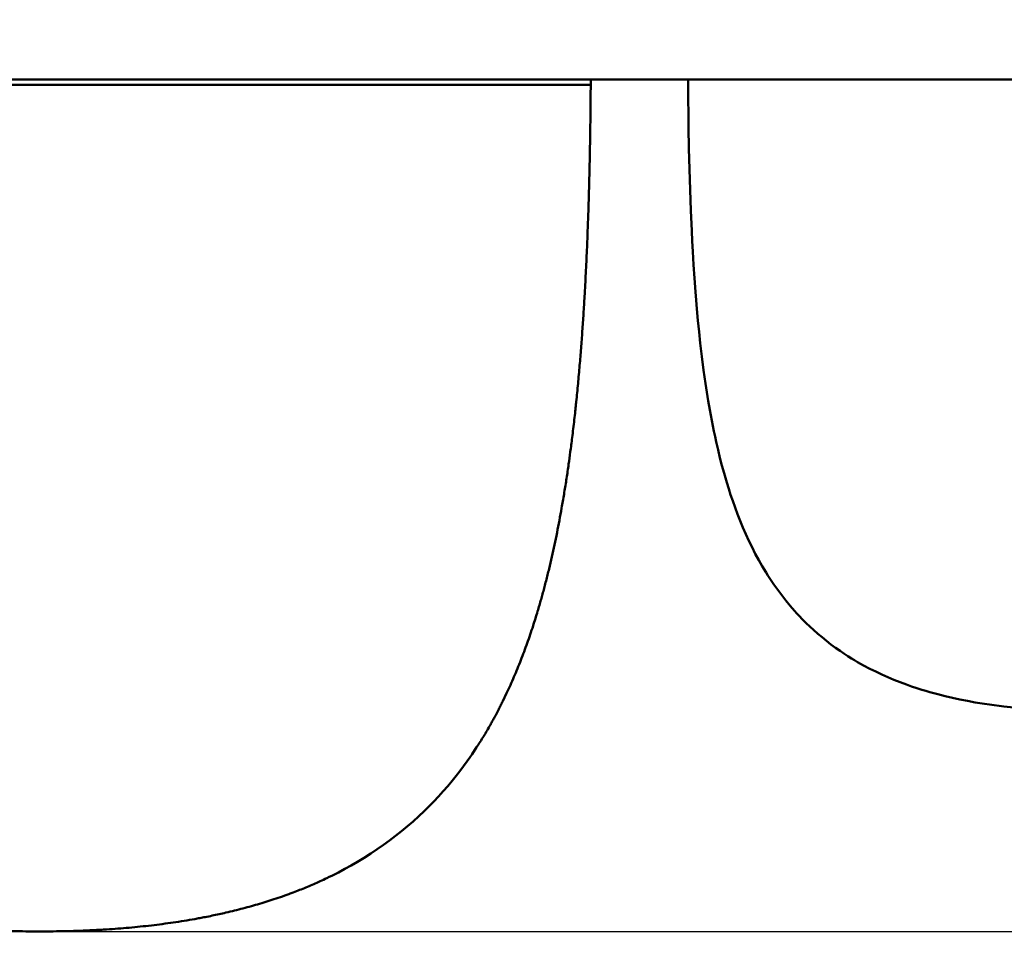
# Model space of a CAD drawing. Header units: millimetres. Extents: x 448 to 2336, y 1062 to 2601.
# Tile 3 of 10: x 1087 to 1533, y 1415 to 1836. Entities that reach past the tile are written whole.
import ezdxf

# ---------------------------------------------------------------- set-up
doc = ezdxf.new("R2010")
doc.units = ezdxf.units.MM
doc.header["$LTSCALE"] = 10
doc.layers.add('Quota (ISO)', color=7, linetype='Continuous', lineweight=25)
doc.layers.add('Visibile (ISO)', color=7, linetype='Continuous', lineweight=50)
doc.styles.add('Testo nota (ISO)', font='tahoma.ttf')
doc.dimstyles.new('PENTA', dxfattribs={"dimscale": 10, "dimtxt": 2.5, "dimasz": 2.5, "dimexe": 3.175, "dimexo": 0, "dimgap": 0.762, "dimtad": 1, "dimrnd": 1e-08, "dimtxsty": 'Testo nota (ISO)', "dimcen": 0.09, "dimdle": 10, "dimclrd": 256, "dimclre": 256, "dimclrt": 256, "dimazin": 2, "dimtfac": 0.8, "dimtmove": 0, "dimatfit": 3, "dimfxl": 1, "dimtolj": 1, "dimlwd": -1, "dimlwe": -1, "dimarcsym": 0})

# ---------------------------------------------------------------- blocks, each defined once
blk = doc.blocks.new('*D7')
at = {"layer": 'Defpoints', "color": 0, "transparency": 16777216}
for p in [(768.68, 1809.46), (1827.18, 1809.46), (1827.18, 1302.6)]:
    blk.add_point(p, dxfattribs=at)
at = {"layer": 'Quota (ISO)', "transparency": 16777216}
for p, q in [((768.68, 1809.46), (768.68, 1270.85)), ((1827.18, 1809.46), (1827.18, 1270.85)), ((793.68, 1302.6), (1802.18, 1302.6))]:
    blk.add_line(p, q, dxfattribs=at)
for points in [[(793.68, 1306.77), (793.68, 1298.43), (768.68, 1302.6)], [(1802.18, 1306.77), (1802.18, 1298.43), (1827.18, 1302.6)]]:
    blk.add_solid(points, dxfattribs=at)
at = {"layer": 'Quota (ISO)', "transparency": 16777216, "insert": (1248.6, 1342), "char_height": 25, "attachment_point": 1, "style": 'Testo nota (ISO)'}
blk.add_mtext('\\A1;1058,5', dxfattribs=at)
blk = doc.blocks.new('*D27')
at = {"layer": 'Defpoints', "color": 0, "transparency": 16777216}
for p in [(1676.28, 2340.56), (2070.05, 2340.56), (1095.88, 1422.6)]:
    blk.add_point(p, dxfattribs=at)
at = {"layer": 'Quota (ISO)', "transparency": 16777216}
for p, q in [((1676.28, 2340.56), (2101.8, 2340.56)), ((2070.05, 1447.6), (2070.05, 2315.56)), ((1095.88, 1422.6), (2101.8, 1422.6))]:
    blk.add_line(p, q, dxfattribs=at)
for points in [[(2065.88, 2315.56), (2074.21, 2315.56), (2070.05, 2340.56)], [(2065.88, 1447.6), (2074.21, 1447.6), (2070.05, 1422.6)]]:
    blk.add_solid(points, dxfattribs=at)
at = {"layer": 'Quota (ISO)', "transparency": 16777216, "insert": (2049.41, 1881.58), "char_height": 25, "width": 417.2148, "attachment_point": 5, "rotation": 90, "style": 'Testo nota (ISO)'}
blk.add_mtext('\\A1;H MAX 300', dxfattribs=at)

msp = doc.modelspace()

# ---------------------------------------------------------------- linework, layer by layer
at = {"layer": 'Visibile (ISO)'}
for p, q in [((1802.933, 1809), (792.933, 1809)), ((1345.818, 1806.598), (1345.818, 1809)), ((1389.999, 1809), (1390.063, 1799.842)), ((1390.063, 1799.842), (1390.135, 1793.489)), ((1390.135, 1793.489), (1390.227, 1787.153)), ((1390.227, 1787.153), (1390.403, 1777.683)), ((1390.403, 1777.683), (1390.629, 1768.256)), ((1390.629, 1768.256), (1390.908, 1758.874)), ((1390.908, 1758.874), (1391.247, 1749.54)), ((1391.247, 1749.54), (1391.651, 1740.255)), ((1391.651, 1740.255), (1391.88, 1735.633)), ((1391.88, 1735.633), (1392.127, 1731.024)), ((1392.127, 1731.024), (1392.489, 1724.902)), ((1392.489, 1724.902), (1392.889, 1718.806)), ((1392.889, 1718.806), (1393.33, 1712.738)), ((1393.33, 1712.738), (1393.639, 1708.819)), ((1393.639, 1708.819), (1393.968, 1704.912)), ((1393.968, 1704.912), (1394.438, 1699.724)), ((1394.438, 1699.724), (1394.946, 1694.56)), ((1394.946, 1694.56), (1395.495, 1689.421)), ((1395.495, 1689.421), (1396.211, 1683.29)), ((1396.211, 1683.29), (1396.995, 1677.2)), ((1396.995, 1677.2), (1397.413, 1674.171)), ((1397.413, 1674.171), (1397.85, 1671.154)), ((1397.85, 1671.154), (1398.462, 1667.149)), ((1398.462, 1667.149), (1399.111, 1663.166)), ((1399.111, 1663.166), (1399.797, 1659.206)), ((1399.797, 1659.206), (1400.71, 1654.29)), ((1400.71, 1654.29), (1401.688, 1649.414)), ((1401.688, 1649.414), (1402.202, 1646.992)), ((1402.202, 1646.992), (1402.734, 1644.581)), ((1402.734, 1644.581), (1403.565, 1640.985)), ((1403.565, 1640.985), (1404.439, 1637.416)), ((1404.439, 1637.416), (1405.357, 1633.874)), ((1405.357, 1633.874), (1406.32, 1630.361)), ((1406.32, 1630.361), (1406.927, 1628.247)), ((1406.927, 1628.247), (1407.551, 1626.145)), ((1407.551, 1626.145), (1408.411, 1623.359)), ((1408.411, 1623.359), (1409.305, 1620.595)), ((1409.305, 1620.595), (1410.233, 1617.853)), ((1410.233, 1617.853), (1411.319, 1614.795)), ((1411.319, 1614.795), (1412.451, 1611.767)), ((1412.451, 1611.767), (1413.63, 1608.77)), ((1413.63, 1608.77), (1414.858, 1605.807)), ((1414.858, 1605.807), (1416.183, 1602.769)), ((1416.183, 1602.769), (1417.564, 1599.77)), ((1417.564, 1599.77), (1419, 1596.811)), ((1419, 1596.811), (1420.494, 1593.893)), ((1420.494, 1593.893), (1422.047, 1591.018)), ((1422.047, 1591.018), (1423.66, 1588.188)), ((1423.66, 1588.188), (1425.335, 1585.404)), ((1425.335, 1585.404), (1426.205, 1584.015)), ((1426.205, 1584.015), (1427.091, 1582.639)), ((1427.091, 1582.639), (1427.973, 1581.305)), ((1427.973, 1581.305), (1428.871, 1579.983)), ((1428.871, 1579.983), (1430.636, 1577.485)), ((1430.636, 1577.485), (1432.459, 1575.035)), ((1432.459, 1575.035), (1434.341, 1572.633)), ((1434.341, 1572.633), (1436.282, 1570.282)), ((1436.282, 1570.282), (1438.282, 1567.983)), ((1438.282, 1567.983), (1439.304, 1566.853)), ((1439.304, 1566.853), (1440.342, 1565.737)), ((1440.342, 1565.737), (1441.926, 1564.087)), ((1441.926, 1564.087), (1443.543, 1562.469)), ((1443.543, 1562.469), (1445.194, 1560.882)), ((1445.194, 1560.882), (1446.879, 1559.326)), ((1446.879, 1559.326), (1448.79, 1557.636)), ((1448.79, 1557.636), (1450.742, 1555.985)), ((1450.742, 1555.985), (1452.734, 1554.375)), ((1452.734, 1554.375), (1454.768, 1552.806)), ((1454.768, 1552.806), (1456.841, 1551.278)), ((1456.841, 1551.278), (1458.954, 1549.792)), ((1458.954, 1549.792), (1460.673, 1548.633)), ((1460.673, 1548.633), (1462.417, 1547.501)), ((1462.417, 1547.501), (1464.186, 1546.396)), ((1464.186, 1546.396), (1465.528, 1545.584)), ((1465.528, 1545.584), (1466.884, 1544.789)), ((1466.884, 1544.789), (1469.635, 1543.243)), ((1469.635, 1543.243), (1472.439, 1541.758)), ((1472.439, 1541.758), (1475.099, 1540.428)), ((1475.099, 1540.428), (1477.803, 1539.152)), ((1477.803, 1539.152), (1480.548, 1537.928)), ((1480.548, 1537.928), (1483.334, 1536.757)), ((1483.334, 1536.757), (1486.159, 1535.637)), ((1486.159, 1535.637), (1489.023, 1534.57)), ((1489.023, 1534.57), (1491.341, 1533.753)), ((1491.341, 1533.753), (1493.682, 1532.968)), ((1493.682, 1532.968), (1496.046, 1532.216)), ((1496.046, 1532.216), (1497.815, 1531.678)), ((1307.696, 1530.623), (1305.942, 1526.98)), ((1497.815, 1531.678), (1499.596, 1531.157)), ((1499.596, 1531.157), (1501.425, 1530.644)), ((1501.425, 1530.644), (1503.265, 1530.148)), ((1503.265, 1530.148), (1506.573, 1529.309)), ((1506.573, 1529.309), (1509.916, 1528.525)), ((1509.916, 1528.525), (1513.292, 1527.795)), ((1513.292, 1527.795), (1516.701, 1527.118)), ((1516.701, 1527.118), (1520.139, 1526.493)), ((1520.139, 1526.493), (1522.303, 1526.128)), ((1522.303, 1526.128), (1524.478, 1525.784)), ((1524.478, 1525.784), (1526.663, 1525.458)), ((1526.663, 1525.458), (1528.859, 1525.152)), ((1528.859, 1525.152), (1531.065, 1524.864)), ((1531.065, 1524.864), (1533.281, 1524.595)), ((1533.281, 1524.595), (1537.74, 1524.112)), ((1291.988, 1502.973), (1294.084, 1506.108)), ((1290.917, 1501.424), (1289.83, 1499.888)), ((1291.988, 1502.973), (1290.917, 1501.424)), ((1288.171, 1497.607), (1286.476, 1495.356)), ((1289.83, 1499.888), (1288.171, 1497.607)), ((1284.745, 1493.136), (1282.979, 1490.945)), ((1286.476, 1495.356), (1284.745, 1493.136)), ((1280.974, 1488.548), (1278.924, 1486.19)), ((1282.979, 1490.945), (1280.974, 1488.548)), ((1276.83, 1483.872), (1274.691, 1481.594)), ((1278.924, 1486.19), (1276.83, 1483.872)), ((1272.507, 1479.357), (1270.278, 1477.162)), ((1274.691, 1481.594), (1272.507, 1479.357)), ((1267.795, 1474.815), (1265.259, 1472.52)), ((1270.278, 1477.162), (1267.795, 1474.815)), ((1262.67, 1470.275), (1260.029, 1468.083)), ((1265.259, 1472.52), (1262.67, 1470.275)), ((1257.335, 1465.943), (1254.588, 1463.857)), ((1260.029, 1468.083), (1257.335, 1465.943)), ((1251.791, 1461.824), (1248.942, 1459.844)), ((1254.588, 1463.857), (1251.791, 1461.824)), ((1243.094, 1456.049), (1240.096, 1454.234)), ((1246.043, 1457.92), (1243.094, 1456.049)), ((1248.942, 1459.844), (1246.043, 1457.92)), ((1237.226, 1452.573), (1234.314, 1450.961)), ((1240.096, 1454.234), (1237.226, 1452.573)), ((1231.361, 1449.397), (1228.368, 1447.883)), ((1234.314, 1450.961), (1231.361, 1449.397))]:
    msp.add_line(p, q, dxfattribs=at)
for points, knots in [([(845.933, 1806.598), (849.292, 1806.598), (852.597, 1806.595), (855.923, 1806.593), (870.199, 1806.583), (884.855, 1806.598), (899.277, 1806.598), (904.804, 1806.598), (910.31, 1806.601), (915.826, 1806.602), (935.811, 1806.608), (955.911, 1806.605), (975.941, 1806.601), (981.765, 1806.6), (987.584, 1806.598), (993.407, 1806.598), (1007.564, 1806.598), (1021.707, 1806.59), (1035.866, 1806.591), (1045.86, 1806.592), (1055.862, 1806.599), (1065.855, 1806.599), (1075.86, 1806.599), (1085.865, 1806.606), (1095.87, 1806.607), (1109.117, 1806.609), (1122.364, 1806.599), (1135.612, 1806.599), (1142.363, 1806.599), (1149.12, 1806.595), (1155.875, 1806.594), (1175.86, 1806.59), (1195.822, 1806.598), (1215.799, 1806.598), (1216.842, 1806.598), (1217.884, 1806.598), (1218.926, 1806.598), (1237.903, 1806.598), (1256.982, 1806.61), (1275.914, 1806.605), (1283.246, 1806.603), (1290.556, 1806.598), (1297.905, 1806.598), (1310.512, 1806.598), (1323.315, 1806.584), (1335.808, 1806.593), (1339.141, 1806.595), (1342.454, 1806.598), (1345.818, 1806.598)], [0, 0, 0, 0, 10.0780569, 10.0780569, 10.0780569, 53.344741, 53.344741, 53.344741, 69.9249561, 69.9249561, 69.9249561, 130.0041715, 130.0041715, 130.0041715, 147.4748858, 147.4748858, 147.4748858, 189.9454949, 189.9454949, 189.9454949, 219.9220148, 219.9220148, 219.9220148, 249.9373409, 249.9373409, 249.9373409, 289.6791487, 289.6791487, 289.6791487, 309.9341747, 309.9341747, 309.9341747, 369.8668955, 369.8668955, 369.8668955, 372.9933469, 372.9933469, 372.9933469, 429.9243702, 429.9243702, 429.9243702, 451.9727972, 451.9727972, 451.9727972, 489.7928175, 489.7928175, 489.7928175, 499.8851894, 499.8851894, 499.8851894, 499.8851894]), ([(1345.768, 1798.958), (1345.767, 1798.857), (1345.766, 1798.756), (1345.765, 1798.655), (1345.746, 1796.434), (1345.721, 1794.213), (1345.693, 1791.993)], [87.7624835, 87.7624835, 87.7624835, 87.7624835, 87.8150525, 87.8150525, 87.8150525, 88.9683539, 88.9683539, 88.9683539, 88.9683539]), ([(1345.12, 1761.762), (1345.043, 1758.855), (1344.961, 1755.948), (1344.871, 1753.041), (1344.858, 1752.595), (1344.844, 1752.149), (1344.83, 1751.704)], [94.2025498, 94.2025498, 94.2025498, 94.2025498, 95.7128706, 95.7128706, 95.7128706, 95.9443797, 95.9443797, 95.9443797, 95.9443797]), ([(1343.023, 1710.575), (1342.949, 1709.287), (1342.872, 1707.998), (1342.794, 1706.71), (1342.713, 1705.375), (1342.629, 1704.04), (1342.544, 1702.706)], [103.0710738, 103.0710738, 103.0710738, 103.0710738, 103.741345, 103.741345, 103.741345, 104.4358863, 104.4358863, 104.4358863, 104.4358863]), ([(1339.258, 1662.82), (1339.184, 1662.109), (1339.11, 1661.398), (1339.035, 1660.687), (1338.965, 1660.026), (1338.894, 1659.366), (1338.823, 1658.705)], [111.36419581, 111.36419581, 111.36419581, 111.36419581, 111.7355015, 111.7355015, 111.7355015, 112.08041299, 112.08041299, 112.08041299, 112.08041299]), ([(1336.578, 1640.071), (1336.327, 1638.196), (1336.069, 1636.322), (1335.803, 1634.449), (1335.765, 1634.182), (1335.727, 1633.914), (1335.688, 1633.647)], [115.3296342, 115.3296342, 115.3296342, 115.3296342, 116.3118961, 116.3118961, 116.3118961, 116.4522618, 116.4522618, 116.4522618, 116.4522618]), ([(1332.646, 1614.605), (1332.645, 1614.6), (1332.644, 1614.595), (1332.643, 1614.59), (1332.313, 1612.728), (1331.973, 1610.868), (1331.622, 1609.01)], [119.79048848, 119.79048848, 119.79048848, 119.79048848, 119.79311449, 119.79311449, 119.79311449, 120.77502531, 120.77502531, 120.77502531, 120.77502531]), ([(1322.738, 1571.196), (1322.48, 1570.302), (1322.218, 1569.409), (1321.952, 1568.518), (1321.885, 1568.292), (1321.818, 1568.066), (1321.75, 1567.841)], [127.5016727, 127.5016727, 127.5016727, 127.5016727, 127.9848533, 127.9848533, 127.9848533, 128.10713114, 128.10713114, 128.10713114, 128.10713114]), ([(1305.942, 1526.98), (1305.639, 1526.38), (1305.336, 1525.78), (1304.731, 1524.581), (1304.428, 1523.981), (1304.126, 1523.381)], [-0.4031163, -0.4031163, -0.4031163, -0.4031163, -0.20156261, -0.20156261, -0.0000089, -0.0000089, -0.0000089, -0.0000089]), ([(1228.368, 1447.883), (1227.862, 1447.639), (1227.357, 1447.394), (1226.346, 1446.906), (1225.84, 1446.662), (1225.335, 1446.417)], [-0.33685597, -0.33685597, -0.33685597, -0.33685597, -0.1684314, -0.1684314, -0.00000682, -0.00000682, -0.00000682, -0.00000682])]:
    msp.add_open_spline(points, degree=3, knots=knots, dxfattribs=at)
for points in [[(1345.818, 1806.598), (1345.804, 1804.052), (1345.79, 1801.505), (1345.768, 1798.958)], [(1345.693, 1791.993), (1345.665, 1789.676), (1345.633, 1787.36), (1345.598, 1785.043)], [(1345.598, 1785.043), (1345.565, 1782.843), (1345.528, 1780.643), (1345.488, 1778.443)], [(1345.488, 1778.443), (1345.448, 1776.248), (1345.405, 1774.053), (1345.359, 1771.858)], [(1345.359, 1771.858), (1345.287, 1768.492), (1345.208, 1765.127), (1345.12, 1761.762)], [(1344.83, 1751.704), (1344.725, 1748.364), (1344.611, 1745.025), (1344.487, 1741.686)], [(1344.487, 1741.686), (1344.363, 1738.36), (1344.23, 1735.035), (1344.086, 1731.71)], [(1344.086, 1731.71), (1343.934, 1728.178), (1343.769, 1724.647), (1343.592, 1721.116)], [(1343.592, 1721.116), (1343.504, 1719.357), (1343.412, 1717.598), (1343.317, 1715.839)], [(1343.317, 1715.839), (1343.223, 1714.084), (1343.125, 1712.33), (1343.023, 1710.575)], [(1342.544, 1702.706), (1342.377, 1700.093), (1342.201, 1697.48), (1342.017, 1694.868)], [(1342.017, 1694.868), (1341.833, 1692.267), (1341.64, 1689.665), (1341.438, 1687.065)], [(1341.438, 1687.065), (1341.237, 1684.475), (1341.027, 1681.886), (1340.806, 1679.297)], [(1340.806, 1679.297), (1340.571, 1676.542), (1340.325, 1673.789), (1340.067, 1671.036)], [(1340.067, 1671.036), (1339.81, 1668.296), (1339.54, 1665.557), (1339.258, 1662.82)], [(1338.823, 1658.705), (1338.675, 1657.338), (1338.523, 1655.97), (1338.368, 1654.603)], [(1338.368, 1654.603), (1338.215, 1653.255), (1338.059, 1651.907), (1337.899, 1650.56)], [(1337.899, 1650.56), (1337.74, 1649.216), (1337.577, 1647.873), (1337.41, 1646.53)], [(1337.41, 1646.53), (1337.142, 1644.375), (1336.865, 1642.222), (1336.578, 1640.071)], [(1335.688, 1633.647), (1335.383, 1631.516), (1335.066, 1629.387), (1334.739, 1627.26)], [(1334.739, 1627.26), (1334.413, 1625.142), (1334.075, 1623.026), (1333.726, 1620.912)], [(1333.726, 1620.912), (1333.378, 1618.807), (1333.018, 1616.705), (1332.646, 1614.605)], [(1331.622, 1609.01), (1331.272, 1607.155), (1330.912, 1605.303), (1330.54, 1603.452)], [(1330.54, 1603.452), (1330.171, 1601.609), (1329.79, 1599.769), (1329.398, 1597.931)], [(1329.398, 1597.931), (1329.007, 1596.102), (1328.605, 1594.275), (1328.191, 1592.451)], [(1328.191, 1592.451), (1327.779, 1590.635), (1327.355, 1588.822), (1326.918, 1587.012)], [(1326.918, 1587.012), (1326.697, 1586.096), (1326.473, 1585.181), (1326.245, 1584.267)], [(1325.555, 1581.534), (1325.328, 1580.653), (1325.099, 1579.774), (1324.867, 1578.895)], [(1326.245, 1584.267), (1326.018, 1583.355), (1325.788, 1582.444), (1325.555, 1581.534)], [(1324.867, 1578.895), (1324.635, 1578.018), (1324.399, 1577.141), (1324.161, 1576.266)], [(1323.458, 1573.726), (1323.221, 1572.881), (1322.981, 1572.038), (1322.738, 1571.196)], [(1324.161, 1576.266), (1323.93, 1575.418), (1323.696, 1574.572), (1323.458, 1573.726)], [(1321.75, 1567.841), (1321.416, 1566.728), (1321.075, 1565.616), (1320.729, 1564.507)], [(1320.729, 1564.507), (1320.384, 1563.4), (1320.033, 1562.296), (1319.675, 1561.194)], [(1319.675, 1561.194), (1319.247, 1559.875), (1318.811, 1558.56), (1318.365, 1557.247)], [(1318.365, 1557.247), (1317.92, 1555.94), (1317.467, 1554.635), (1317.004, 1553.334)], [(1317.004, 1553.334), (1316.542, 1552.038), (1316.072, 1550.745), (1315.591, 1549.455)], [(1314.124, 1545.612), (1313.627, 1544.339), (1313.12, 1543.07), (1312.603, 1541.805)], [(1315.591, 1549.455), (1315.112, 1548.17), (1314.623, 1546.889), (1314.124, 1545.612)], [(1312.603, 1541.805), (1312.087, 1540.545), (1311.561, 1539.289), (1311.025, 1538.038)], [(1311.025, 1538.038), (1310.491, 1536.79), (1309.947, 1535.547), (1309.39, 1534.31)], [(1309.39, 1534.31), (1308.834, 1533.077), (1308.265, 1531.85), (1307.696, 1530.623)], [(1304.126, 1523.381), (1303.505, 1522.194), (1302.884, 1521.007), (1302.247, 1519.828)], [(1302.247, 1519.828), (1301.93, 1519.24), (1301.608, 1518.654), (1301.284, 1518.069)], [(1300.305, 1516.323), (1299.812, 1515.453), (1299.312, 1514.588), (1298.806, 1513.726)], [(1301.284, 1518.069), (1300.961, 1517.486), (1300.634, 1516.903), (1300.305, 1516.323)], [(1297.27, 1511.158), (1296.752, 1510.307), (1296.228, 1509.46), (1295.696, 1508.618)], [(1298.806, 1513.726), (1298.3, 1512.866), (1297.788, 1512.01), (1297.27, 1511.158)], [(1295.696, 1508.618), (1295.164, 1507.778), (1294.624, 1506.943), (1294.084, 1506.108)], [(1219.466, 1443.767), (1218.527, 1443.361), (1217.585, 1442.963), (1216.639, 1442.572)], [(1222.263, 1445), (1221.335, 1444.581), (1220.402, 1444.17), (1219.466, 1443.767)], [(1225.335, 1446.417), (1224.313, 1445.941), (1223.291, 1445.465), (1222.263, 1445)], [(1207.008, 1438.869), (1205.699, 1438.404), (1204.384, 1437.955), (1203.069, 1437.507)], [(1208.959, 1439.576), (1208.31, 1439.337), (1207.659, 1439.101), (1207.008, 1438.869)], [(1210.898, 1440.299), (1210.253, 1440.055), (1209.606, 1439.814), (1208.959, 1439.576)], [(1213.783, 1441.416), (1212.824, 1441.037), (1211.862, 1440.664), (1210.898, 1440.299)], [(1216.639, 1442.572), (1215.69, 1442.179), (1214.738, 1441.794), (1213.783, 1441.416)], [(1191.888, 1434.071), (1190.623, 1433.717), (1189.356, 1433.372), (1188.086, 1433.038)], [(1195.653, 1435.16), (1194.4, 1434.788), (1193.145, 1434.424), (1191.888, 1434.071)], [(1199.38, 1436.305), (1198.142, 1435.912), (1196.898, 1435.531), (1195.653, 1435.16)], [(1203.069, 1437.507), (1201.841, 1437.102), (1200.613, 1436.697), (1199.38, 1436.305)], [(1174.119, 1429.764), (1173.066, 1429.546), (1172.013, 1429.334), (1170.959, 1429.128)], [(1177.259, 1430.432), (1176.213, 1430.203), (1175.167, 1429.98), (1174.119, 1429.764)], [(1180.379, 1431.134), (1179.34, 1430.894), (1178.3, 1430.66), (1177.259, 1430.432)], [(1184.249, 1432.059), (1182.962, 1431.741), (1181.671, 1431.433), (1180.379, 1431.134)], [(1188.086, 1433.038), (1186.81, 1432.702), (1185.531, 1432.375), (1184.249, 1432.059)], [(1141.497, 1424.801), (1139.814, 1424.628), (1138.129, 1424.466), (1136.443, 1424.315)], [(1146.519, 1425.352), (1144.846, 1425.157), (1143.172, 1424.973), (1141.497, 1424.801)], [(1151.505, 1425.971), (1149.844, 1425.753), (1148.182, 1425.547), (1146.519, 1425.352)], [(1156.455, 1426.658), (1154.806, 1426.417), (1153.156, 1426.188), (1151.505, 1425.971)], [(1161.366, 1427.416), (1159.731, 1427.151), (1158.094, 1426.899), (1156.455, 1426.658)], [(1166.183, 1428.236), (1164.579, 1427.95), (1162.974, 1427.677), (1161.366, 1427.416)], [(1168.576, 1428.673), (1167.779, 1428.524), (1166.981, 1428.379), (1166.183, 1428.236)], [(1170.959, 1429.128), (1170.165, 1428.973), (1169.371, 1428.822), (1168.576, 1428.673)], [(1089.636, 1422.635), (1087.565, 1422.66), (1085.495, 1422.698), (1083.425, 1422.748)], [(1095.878, 1422.598), (1093.797, 1422.598), (1091.716, 1422.611), (1089.636, 1422.635)], [(1102.015, 1422.634), (1099.969, 1422.61), (1097.923, 1422.598), (1095.878, 1422.598)], [(1108.121, 1422.743), (1106.086, 1422.694), (1104.05, 1422.658), (1102.015, 1422.634)], [(1114.196, 1422.928), (1112.172, 1422.853), (1110.147, 1422.792), (1108.121, 1422.743)], [(1117.238, 1423.05), (1116.224, 1423.006), (1115.21, 1422.965), (1114.196, 1422.928)], [(1120.271, 1423.192), (1119.26, 1423.141), (1118.249, 1423.094), (1117.238, 1423.05)], [(1123.261, 1423.353), (1122.264, 1423.296), (1121.268, 1423.242), (1120.271, 1423.192)], [(1126.241, 1423.533), (1125.248, 1423.47), (1124.254, 1423.409), (1123.261, 1423.353)], [(1131.357, 1423.893), (1129.652, 1423.762), (1127.947, 1423.643), (1126.241, 1423.533)], [(1136.443, 1424.315), (1134.748, 1424.163), (1133.053, 1424.023), (1131.357, 1423.893)]]:
    msp.add_open_spline(points, degree=3, dxfattribs=at)

# ---------------------------------------------------------------- dimensions: what is measured, and where the dimension line sits
at = {"layer": 'Quota (ISO)'}
dim = msp.add_linear_dim(base=(2070.047, 2340.558), p1=(1095.878, 1422.598), p2=(1676.283, 2340.558), angle=90, text='H MAX 300', dimstyle='PENTA', override={"dimatfit": 1}, dxfattribs=at)
dim.commit()
dim.dimension.update_dxf_attribs({"geometry": '*D27', "text_midpoint": (2049.407, 1881.578)})
dim = msp.add_linear_dim(base=(1827.183, 1302.6), p1=(768.683, 1809.46), p2=(1827.183, 1809.46), angle=180, dimstyle='PENTA', override={"dimgap": 0.762, "dimdec": 2, "dimtol": 0, "dimlim": 0, "dimtp": 0, "dimtm": 0, "dimtdec": 2, "dimtofl": 0, "dimatfit": 1}, dxfattribs=at)
dim.commit()
dim.dimension.update_dxf_attribs({"geometry": '*D7', "text_midpoint": (1297.933, 1302.6), "dimtype": 160})

doc.saveas('drawing.dxf')
